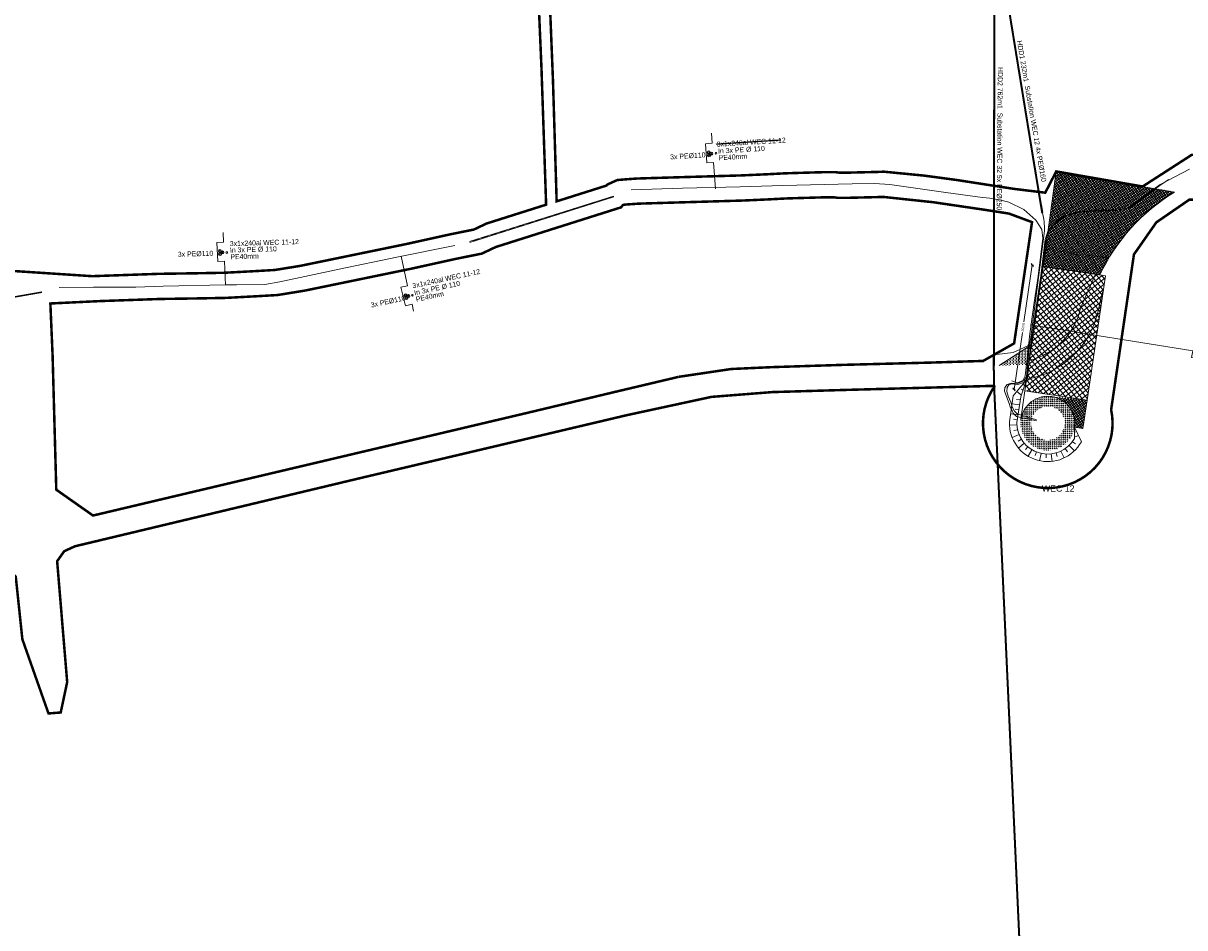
# Model space of a CAD drawing. Header units: metres. Extents: x 68442 to 71740, y 407111 to 411160.
# Tile 169 of 186: x 69905 to 70366, y 408813 to 409173. Entities that reach past the tile are written whole.
import ezdxf
from ezdxf.enums import TextEntityAlignment as Align

# ---------------------------------------------------------------- set-up
doc = ezdxf.new("R2010")
doc.units = ezdxf.units.M
doc.linetypes.add('DASHED', pattern=[0.75, 0.5, -0.25])
doc.linetypes.add('XX-CENTER', pattern=[8, 5, -1, 1, -1])
doc.layers.get('0').update_dxf_attribs({"lineweight": 0})
doc.layers.get('Defpoints').update_dxf_attribs({"lineweight": 0})
for name, color, linetype, lineweight in [('- van den heuvel - hs', 1, 'Continuous', 0), ('- van den heuvel - pe 40mm', 3, 'Continuous', 0), ('- van den heuvel -aanpeillijntjes en ge-explodeerde maatvoering', 7, 'Continuous', 0), ('- van den heuvel -hdd', 7, 'Continuous', 0), ('- van den heuvel -pe 110mm', 7, 'Continuous', 0), ('- van den heuvel -txt', 7, 'Continuous', 0), ('-REVISIE 33kV', 1, 'Continuous', 0), ('_Revisie VDH Boring', 251, 'Continuous', 0), ('MACG_alg_werkgrens', 3, 'XX-CENTER', 0), ('RS AB Boring', 30, 'Continuous', 0), ('RS AB Kabel', 224, 'Continuous', 0), ('RS AB Mantelbuis RWS', 252, 'Continuous', 0), ('vv_HDD_Boorlijn_Hartlijn_Topview', 1, 'DASHED', 0)]:
    doc.layers.add(name, color=color, linetype=linetype, lineweight=lineweight)
for name, color, linetype, lineweight, transparency in [('MACG_n_maatvoering', 3, 'Continuous', 0, 0.8), ('MACG_n_vhr_arc_auxcrane', 3, 'Continuous', 0, 0.8), ('MACG_n_vhr_arc_craneplatform_18', 150, 'Continuous', 0, 0.8), ('MACG_n_vhr_arc_craneplatform_18_temp', 34, 'Continuous', 0, 0.8), ('MACG_n_vhr_arc_gravel', 34, 'Continuous', 0, 0.8), ('MACG_n_vhr_kant_', 7, 'Continuous', 0, 0.8)]:
    doc.layers.add(name, color=color, linetype=linetype, lineweight=lineweight, transparency=transparency)
doc.styles.add('Arial', font='arial.ttf')
doc.styles.add('MACG_standaard', font='arial.ttf', dxfattribs={"height": 2})
doc.styles.get("Standard").update_dxf_attribs({"font": 'arial.ttf'})
doc.dimstyles.new('MACG_standaard', dxfattribs={"dimscale": 0, "dimtxt": 2, "dimasz": 2, "dimexe": 1, "dimexo": 0.1, "dimgap": 1, "dimtad": 0, "dimzin": 1, "dimtxsty": 'MACG_standaard', "dimcen": 0, "dimclrd": 256, "dimclre": 256, "dimclrt": 256, "dimazin": 0, "dimtfac": 1, "dimtofl": 0, "dimtmove": 1, "dimatfit": 3, "dimfxl": 1, "dimfxlon": 1, "dimtfill": 1, "dimlwd": -1, "dimlwe": -1, "dimarcsym": 0})

# ---------------------------------------------------------------- blocks, each defined once
blk = doc.blocks.new('_Oblique')
at = {"color": 0, "linetype": 'ByBlock', "lineweight": -2}
blk.add_line((-0.5, -0.5), (0.5, 0.5), dxfattribs=at)
blk = doc.blocks.new('*D182')
at = {"layer": 'Defpoints', "color": 0, "transparency": 16777216}
for p in [(70310.16, 409076.28), (70335.87, 409079.72), (70334.89, 409072.65)]:
    blk.add_point(p, dxfattribs=at)
at = {"layer": 'MACG_n_maatvoering', "transparency": 16777216}
for p, q in [((70311.03, 409082.64), (70311.17, 409083.63)), ((70311.1, 409083.13), (70320.61, 409081.82)), ((70335.87, 409079.72), (70324.95, 409081.22)), ((70335.8, 409079.23), (70335.93, 409080.22))]:
    blk.add_line(p, q, dxfattribs=at)
for p, rotation in [((70311.1, 409083.13), 172.1658421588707), ((70335.87, 409079.72), 352.1658421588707)]:
    blk.add_blockref('_Oblique', p, dxfattribs=dict(at, rotation=rotation))
at = {"layer": 'MACG_n_maatvoering', "transparency": 16777216, "insert": (70322.78, 409081.52), "char_height": 1, "attachment_point": 5, "rotation": 352.1658, "style": 'MACG_standaard', "bg_fill": 3, "box_fill_scale": 1.1, "bg_fill_color": 256, "bg_fill_true_color": 13158600, "bg_fill_transparency": 0}
blk.add_mtext('25,00', dxfattribs=at)
blk = doc.blocks.new('*D114')
at = {"layer": 'Defpoints', "color": 0, "transparency": 16777216}
for p in [(70305.86, 409076.92), (70310.16, 409076.29), (70302.9, 409026.83)]:
    blk.add_point(p, dxfattribs=at)
at = {"layer": 'MACG_n_maatvoering', "transparency": 16777216}
for p, q in [((70305.86, 409076.92), (70302.54, 409054.35)), ((70306.35, 409076.85), (70305.36, 409077)), ((70298.59, 409027.46), (70301.91, 409050.03)), ((70299.09, 409027.39), (70298.1, 409027.53))]:
    blk.add_line(p, q, dxfattribs=at)
for p, rotation in [((70305.86, 409076.92), 81.64624165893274), ((70298.59, 409027.46), 261.6462416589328)]:
    blk.add_blockref('_Oblique', p, dxfattribs=dict(at, rotation=rotation))
at = {"layer": 'MACG_n_maatvoering', "transparency": 16777216, "insert": (70302.23, 409052.19), "char_height": 1, "attachment_point": 5, "rotation": 81.6462, "style": 'MACG_standaard', "bg_fill": 3, "box_fill_scale": 1.1, "bg_fill_color": 256, "bg_fill_true_color": 13158600, "bg_fill_transparency": 0}
blk.add_mtext('50,00', dxfattribs=at)

msp = doc.modelspace()

# ---------------------------------------------------------------- hatches: boundary and pattern name
at = {"layer": 'MACG_n_vhr_arc_auxcrane'}
h = msp.add_hatch(dxfattribs=at)
h.set_pattern_fill('ACO-BETON_DETAIL', color=256, scale=2, angle=90, style=0, pattern_type=2)
h.set_pattern_definition([(90, (0, 0), (-0.6, 0.3), [0, -0.6])])
h.paths.add_polyline_path([(70305.613, 409045.322), (70292.646, 409036.961), (70299.62, 409037.18), (70304.45, 409037.407)])
at = {"layer": 'MACG_n_vhr_arc_craneplatform_18'}
h = msp.add_hatch(dxfattribs=at)
h.set_pattern_fill('ANSI37', color=256, angle=-96.58537, style=0)
h.set_pattern_definition([(308.41462865, (-163969.7643, 262884.5823), (1.243861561, 0.986389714), []), (38.41462865, (-163969.7643, 262884.5823), (-0.986389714, 1.243861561), [])])
h.paths.add_polyline_path([(70324.167, 409023.69), (70302.897, 409026.826), (70310.159, 409076.281), (70334.893, 409072.649), (70327.64, 409023.178)])
at = {"layer": 'MACG_n_vhr_arc_craneplatform_18_temp'}
h = msp.add_hatch(dxfattribs=at)
h.set_pattern_fill('ANSI37', color=256, scale=0.5, angle=81.61187, style=0)
h.set_pattern_definition([(126.61186598, (0, 0), (-0.6371383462, -0.4733854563), []), (216.61186598, (0, 0), (0.4733854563, -0.6371383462), [])])
h.paths.add_polyline_path([(70327.64, 409023.178), (70313.568, 409024.635, -0.4142136), (70322.635, 409012.432), (70325.983, 409011.938)])
at = {"layer": 'MACG_n_vhr_arc_gravel'}
h = msp.add_hatch(dxfattribs=at)
h.set_pattern_fill('GOST_GLASS', color=256, scale=0.2, angle=90, style=0)
h.set_pattern_definition([(44.75034974, (35161.3175, 204506.2159), (0.8485200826, -0.0036972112), [0.5, -0.7]), (44.75034974, (35161.52963, 204506.215), (0.8485200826, -0.0036972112), [0.2, -1]), (44.75034974, (35161.3184, 204506.42803), (0.8485200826, -0.0036972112), [0.2, -1])])
h.paths.add_polyline_path([(70305.305, 409013.977, -1), (70318.741, 409013.977, -0.0359033), (70318.672, 409013.016), (70322.635, 409012.432, 0.0366165), (70322.75, 409014, 1), (70301.25, 409014, 0.9293538), (70322.635, 409012.432), (70318.672, 409013.016, -0.9306821)])

# ---------------------------------------------------------------- linework, layer by layer
at = {"layer": '- van den heuvel - hs'}
for centre in [(70177.282, 409121.481), (70178.118, 409121.139), (70177.309, 409120.633), (69983.012, 409082.266), (69983.013, 409081.418), (69983.838, 409081.9), (70056.859, 409064.724), (70057.014, 409063.89), (70057.738, 409064.513)]:
    msp.add_circle(centre, 0.326, dxfattribs=at)
at = {"layer": '- van den heuvel - pe 40mm'}
for centre in [(70180.143, 409121.318), (69985.748, 409081.855), (70059.503, 409064.84)]:
    msp.add_circle(centre, 0.326, dxfattribs=at)
at = {"layer": '- van den heuvel -aanpeillijntjes en ge-explodeerde maatvoering'}
for points in [[(70178.6, 409125.272), (70178.371, 409129.346)], [(70179.942, 409107.141), (70179.232, 409117.691), (70176.557, 409117.476), (70175.925, 409125.056), (70178.6, 409125.272)], [(69984.445, 409086.016), (69984.256, 409089.86)], [(69985.2, 409068.82), (69984.846, 409078.42), (69982.166, 409078.286), (69981.765, 409085.882), (69984.445, 409086.016)], [(70057.588, 409068.67), (70055.116, 409080.377)], [(70059.959, 409058.585), (70059.36, 409061.273), (70056.749, 409060.655), (70054.977, 409068.053), (70057.588, 409068.67)]]:
    msp.add_lwpolyline(points, dxfattribs=at)
at = {"layer": '- van den heuvel -hdd'}
for points, const_width in [([(70310.88, 408586.12), (70310.2, 408601.1), (70308.76, 408632.61), (70305.23, 408709.78), (70290.74, 409027.23), (70290.56, 409035.21), (70290.83, 409234.75), (70290.93, 409312), (70290.98, 409344.065), (70290.98, 409344.065)], 0.8), ([(70309.771, 409097.774), (70306.26, 409118.95), (70297.82, 409170.8), (70292.99, 409200.45), (70289.75, 409242.44), (70289.87, 409258.39), (70290.25, 409310.92), (70290.38, 409325.398)], 0.8), ([(69900.026, 409063.952), (69912.317, 409066.102)], 0.6)]:
    msp.add_lwpolyline(points, dxfattribs=dict(at, const_width=const_width))
at = {"layer": '- van den heuvel -pe 110mm'}
for centre in [(70177.281, 409121.661), (70178.335, 409121.141), (70177.378, 409120.449), (69983.016, 409082.446), (69983.076, 409081.232), (69984.054, 409081.895), (70056.831, 409064.901), (70057.11, 409063.718), (70057.952, 409064.547)]:
    msp.add_circle(centre, 0.589, dxfattribs=at)
at = {"layer": '-REVISIE 33kV', "ltscale": 0.1}
msp.add_lwpolyline([(69919.17, 409067.979), (69932.785, 409068.04), (69949.625, 409068.044), (69960.489, 409068.426), (69985.298, 409068.969), (69989.606, 409069.011), (70000.866, 409069.191), (70006.842, 409070.215), (70030.436, 409075.205), (70053.284, 409080.002), (70076.335, 409084.589)], dxfattribs=at)
at = {"const_width": 0.5}
msp.add_lwpolyline([(70180.098, 409124.914), (70205.959, 409126.564)], dxfattribs=at)
at = {"layer": '_Revisie VDH Boring'}
for p, q in [((70082.241, 409086.206), (70139.442, 409104.317)), ((70082.362, 409085.825), (70139.563, 409103.936))]:
    msp.add_line(p, q, dxfattribs=at)
at = {"layer": 'MACG_alg_werkgrens', "ltscale": 10, "const_width": 1, "flags": 128}
msp.add_lwpolyline([(69468.207, 410724.054), (69445.018, 410763.758), (69410.51, 410746.374), (69391.667, 410737.222), (69365.727, 410725.277), (69345.267, 410716.38), (69315.385, 410704.088), (69281.051, 410691.03), (69264.1, 410684.91), (69252.631, 410680.955), (69232.539, 410674.335), (69226.288, 410672.312), (69231.923, 410654.993), (69239.192, 410630.452), (69225.31, 410626.34), (69213.37, 410623.02), (69197.1, 410618.89), (69169.71, 410611.81), (69153.929, 410607.813), (69119.38, 410600.65), (69044.01, 410587.14), (69038.91, 410583.87), (69037, 410582.13), (69034.69, 410579.4), (69032.1, 410574.79), (69025.25, 410561.14), (69006.811, 410524.697), (68993.74, 410499.24), (68990.46, 410493.99), (68985.64, 410487.43), (68980.15, 410481.68), (68983.857, 410477.201), (68976.383, 410470.52), (69009.705, 410433.242), (69066.303, 410483.515), (69081.67, 410509.375), (69086.554, 410515.465), (69098.475, 410511.444), (69124.219, 410533.645), (69141.79, 410549.77), (69154.92, 410561.36), (69164.848, 410567.025), (69195.701, 410584.667, 0.9752874), (69254.73, 410601.856), (69273.281, 410612.545), (69265.7, 410636.971), (69295.012, 410647.331), (69309.569, 410653.286), (69325.24, 410659.54), (69348.315, 410669.295), (69373.471, 410680.472), (69397.192, 410690.963), (69414.397, 410698.196), (69423.285, 410702.185), (69433.976, 410704.108), (69438.863, 410704.341), (69447.939, 410702.658), (69455.8, 410699.584), (69460.605, 410696.232), (69470.472, 410685.982), (69476.25, 410679.091), (69486.191, 410665.288), (69491.751, 410658.194), (69500.692, 410650.931), (69505.624, 410648.248), (69515.728, 410644.423), (69530.287, 410645.972), (69548.084, 410653.462), (69567.546, 410641.915), (69591.657, 410638.314), (69606.834, 410646.685), (69601.573, 410655.533), (69599.74, 410658.57, -0.097345), (69598.02, 410673.004, 0.0378632), (69599.51, 410681.13, -0.1333057), (69605.29, 410689.24), (69610.73, 410692.59, -0.2952398), (69626.31, 410691.87), (69632.1, 410685.1), (69639.81, 410674.22), (69641.62, 410671.06), (69638.815, 410657.508), (69655.039, 410604.933), (69666.621, 410567.403), (69675.171, 410539.695), (69678.304, 410531.616), (69683.937, 410519.55), (69693.997, 410502.003), (69715.768, 410465.562), (69732.291, 410438.391), (69745.606, 410416.521), (69752.284, 410405.492), (69769.946, 410376.343), (69786.267, 410349.353), (69796.79, 410331.868), (69807.949, 410313.381), (69821.279, 410291.542), (69835.032, 410268.937), (69855.977, 410234.251), (69872.629, 410206.842), (69890.271, 410177.658), (69900.347, 410160.907), (69901.487, 410158.675), (69896.946, 410155.944), (69911.808, 410131.596, 0.0972504), (69926.22, 410128.604), (69939.502, 410127.946, -0.3270617), (69966.266, 410111.217), (69985.444, 410061.278), (69989.702, 410051.98), (69994.739, 410043.296), (70004.595, 410028.377), (70024.461, 409998.883), (70056.479, 409951.306), (70092.629, 409897.201), (70118.804, 409856.759), (70134.791, 409830.325), (70155.822, 409792.664), (70175.214, 409753.989), (70188.991, 409723.534), (70203.708, 409687.034), (70218.082, 409646.22), (70228.947, 409611.389), (70238.397, 409575.265), (70246.858, 409538.037), (70256.697, 409481.36), (70263.123, 409416.696), (70265.499, 409348.692), (70264.533, 409312.732), (70262.712, 409293.596), (70262.041, 409279.588, -0.4196235), (70237.455, 409251.795), (70223.924, 409251.693), (70223.896, 409251.692), (70193.165, 409250.14), (70167.123, 409264.37), (70140.672, 409269.787), (70102.465, 409277.613), (70087.77, 409280.622), (70076.27, 409289.407), (70076.709, 409309.217), (70066.711, 409309.439), (70028.718, 409310.281), (69996.927, 409310.381), (69996.707, 409302.015, 1.0223604), (70016.345, 409254.419), (70045.608, 409254.16), (70075.722, 409254.053), (70107.352, 409247.5), (70107.9, 409236.1), (70108.49, 409220.64), (70109.082, 409195.361), (70110.8, 409155.33), (70112.657, 409100.871), (70088.943, 409093.363), (70083.942, 409090.985), (70074.777, 409089.132), (70057.2, 409085.25), (70045.805, 409082.904), (70034.524, 409080.582), (70023.742, 409078.363), (70014.96, 409076.555), (70004.837, 409074.911), (69996.711, 409074.444), (69985.02, 409073.818), (69973.154, 409073.599), (69958.806, 409073.385), (69932.264, 409072.451), (69866.228, 409076.798), (69861.521, 409084.534), (69796.654, 409089.224), (69748.814, 409092.667), (69750.297, 409112.311), (69694.934, 409116.49, 0.9057946), (69648.845, 409094.078), (69624.584, 409093.872), (69585.902, 409092.54), (69529.319, 409090.82), (69467.169, 409088.931), (69410.649, 409087.204), (69375.772, 409086.099), (69352.851, 409104.513), (69352.31, 409121.883), (69294.344, 409119.895), (69295.477, 409083.546), (69288.457, 409083.327), (69220.514, 409081.171), (69160.303, 409079.224), (69133.532, 409078.359), (69097.114, 409077.182), (69079.24, 409076.599), (69043.746, 409075.458), (69008.485, 409074.376), (68985, 409092.602), (68984.29, 409110.278), (68926.337, 409107.953), (68927.854, 409070.125), (68922.819, 409069.424), (68908.143, 409065.558), (68898.991, 409063.147), (68889.025, 409059.21), (68879.39, 409055.402), (68853.716, 409041.515), (68784.241, 409002.877), (68690.792, 408950.671), (68634.582, 408919.316), (68605.749, 408924.188), (68596.823, 408940.142), (68591.849, 408937.269), (68546.26, 408911.724), (68577.271, 408856.288), (68598.847, 408854.489), (68632.13, 408873.114), (68635.037, 408888.523), (68655.306, 408899.833), (68648.654, 408911.784), (68655.275, 408915.374), (68708.755, 408945.104), (68758.396, 408972.945), (68803.764, 408998.253), (68824.877, 409010.035), (68860.537, 409030.084), (68885.336, 409043.17), (68903.482, 409050.316), (68925.812, 409056.175), (68932.36, 409057.083), (68933.566, 409048.377), (68947.049, 409033.253), (68985.2, 409034.453), (68997.406, 409050.011), (69013.92, 409050.526), (69013.59, 409061.004), (69059.754, 409062.481), (69126.266, 409064.661), (69181.764, 409066.451), (69253.042, 409068.721), (69299.011, 409070.167), (69301.135, 409060.091), (69314.614, 409044.964), (69352.766, 409046.154), (69364.979, 409061.714), (69381.038, 409062.219), (69380.697, 409072.854), (69492.882, 409076.431), (69548.431, 409078.161), (69630.694, 409080.5), (69630.694, 409080.5), (69654.369, 409080.671), (69653.733, 409075.025), (69704.602, 409073.983), (69742.146, 409070.755), (69879.56, 409059.754), (69883.08, 409041.89), (69885.54, 408968.13), (69901.9, 408953.06), (69901.9, 408953.06), (69904.52, 408928.16), (69914.901, 408898.675), (69919.764, 408899.04), (69922.331, 408911.13), (69918.347, 408959.184), (69921.152, 408963.146), (69925.436, 408965.11), (70038.772, 408992.194), (70102.659, 409007.273), (70144.741, 409017.219), (70178.356, 409024.481), (70202.479, 409026.381), (70230.787, 409027.221), (70290.98, 409028.873, 1.5305015), (70337.18, 409019.389), (70346.24, 409081.09), (70355.131, 409093.832), (70368.208, 409102.835), (70477.252, 409107.53), (70533.86, 409109.6), (70639.082, 409034.237), (70678.381, 409035.527), (70780.178, 409115.063), (70833.959, 409116.727), (70850.184, 409119.148), (70864.3, 409119.571), (70913.124, 409121.071), (70966.194, 409122.861), (71052.4, 409125.461), (71091.998, 409126.677), (71182.629, 409129.546), (71197.809, 409129.6), (71208.91, 409129.103), (71246.183, 409126.3), (71276.102, 409122.311), (71303.555, 409117.99), (71325.803, 409113.701), (71409.434, 409090.575), (71435.945, 409080.729), (71455.23, 409072.654), (71458.59, 409060.161), (71529.635, 409023.048), (71558.237, 409072.489), (71513.679, 409098.123), (71470.672, 409081.289), (71429.619, 409097.412), (71395.97, 409109.384), (71364.518, 409118.302), (71317.667, 409127.982), (71272.749, 409136.114), (71231.576, 409140.281), (71215.154, 409141.436), (71214.91, 409152.277), (71197.701, 409154.59, 0.7497293), (71149.483, 409165.492), (71090.864, 409163.697), (71091.344, 409147.207), (70997.452, 409144.117), (70941.209, 409139.392), (70845.679, 409136.79), (70843.185, 409136.664), (70840.978, 409186), (70834.11, 409192.101), (70826.67, 409196.525), (70690.65, 409192.079), (70635.75, 409190.738), (70619.672, 409189.357), (70606.741, 409184.164), (70598.24, 409178.982), (70572.839, 409163.112), (70553.425, 409151.048), (70549.21, 409148.59), (70544.469, 409145.826), (70539.623, 409143.063), (70529.202, 409138.275), (70522.797, 409135.37), (70509.243, 409130.693), (70499.409, 409127.938), (70491.236, 409125.825), (70476.29, 409123.218), (70462.044, 409125.338), (70392.249, 409121.812), (70392.249, 409121.812), (70369.162, 409120.646), (70349.69, 409108.093), (70315.353, 409114.077), (70310.999, 409105.631), (70298.503, 409107.158), (70288.165, 409108.761), (70275.821, 409110.676), (70267.755, 409111.764), (70262.713, 409112.435), (70246.874, 409113.982), (70244.628, 409113.891), (70233.263, 409113.615), (70229.074, 409113.603), (70227.631, 409113.798), (70221.736, 409113.757), (70211.809, 409113.465), (70207.341, 409113.32), (70200.978, 409112.981), (70190.539, 409112.508), (70179.729, 409112.19), (70161.498, 409111.651), (70152.479, 409111.377), (70148.843, 409111.266), (70144.36, 409110.95), (70140.94, 409110.66), (70139.537, 409110.029), (70138.875, 409109.731), (70136.94, 409108.86), (70136.599, 409108.452), (70118.008, 409102.565), (70116.837, 409102.195), (70115.37, 409150.37), (70113.55, 409195.79), (70112.69, 409232.67), (70112.89, 409240.48), (70115.281, 409245.857), (70163.843, 409235.795), (70190.773, 409234.288), (70200.435, 409234.2), (70205.911, 409234.174), (70224.538, 409235.078), (70238.156, 409235.784), (70251.996, 409236.798), (70260.325, 409237.903), (70269.17, 409239.57), (70292.006, 409244.161), (70303.4, 409248.902), (70322.487, 409249.606), (70399.562, 409251.819), (70418.136, 409254.394), (70456.167, 409255.602), (70468.962, 409256.513), (70481.282, 409260.831), (70495.096, 409270.952), (70507.8, 409290.421), (70511.222, 409306.681), (70510.989, 409332.078), (70510.029, 409346.032), (70509.92, 409354.473), (70509.442, 409370.039), (70512.01, 409407.98), (70515.894, 409416.387), (70520.955, 409424.045), (70524.633, 409427.731), (70533.657, 409434.05), (70542.208, 409438.289), (70561.574, 409440.973), (70592.721, 409443.542), (70600.321, 409443.761), (70688.864, 409446.611), (70734.963, 409448.111), (70820.878, 409450.74), (70866.086, 409451.086), (70865.811, 409444.265), (70928.612, 409436.905, 1.4424932), (70933.411, 409484.893), (70891.283, 409498.662), (70874.73, 409500.693), (70873.239, 409488.516), (70851.546, 409492.367), (70851.546, 409492.367), (70849.042, 409471.917), (70802.509, 409471.712), (70763.75, 409471.541), (70758.867, 409471.52), (70758.895, 409465.35), (70732.734, 409465.434), (70632.338, 409461.546), (70589.83, 409460.506), (70573.221, 409460.099), (70553.835, 409463.812), (70541.021, 409460.973), (70492.85, 409449.594), (70456.076, 409445.113), (70455.784, 409447.511), (70394.632, 409440.122, 0.2324517), (70372.55, 409434.807), (70275.762, 409423.174), (70274.413, 409438.446), (70272.367, 409460.206), (70268.817, 409487.859), (70265.684, 409508.802), (70263.606, 409520.033), (70258.384, 409546.852), (70254.869, 409562.401), (70251.321, 409577.875), (70243.268, 409608.374), (70240.102, 409619.564), (70234.36, 409638.499), (70229.65, 409653.094), (70226.003, 409663.926), (70222.112, 409674.926), (70217.281, 409688.41), (70212.9, 409700.271), (70208.152, 409711.589), (70200.717, 409729.314), (70193.135, 409746.509), (70185.52, 409762.522), (70177.762, 409778.568), (70168.721, 409795.99), (70161.477, 409809.613), (70154.534, 409822.67), (70147.278, 409835.21), (70140.095, 409847.265), (70133.437, 409858.439), (70128.378, 409866.675), (70123.935, 409873.473), (70118.249, 409882.175), (70107.664, 409898.373), (70097.951, 409913.229), (70090.265, 409924.725), (70078.821, 409941.842), (70069.96, 409955.094), (70064.81, 409962.798), (70058.681, 409971.965), (70052.837, 409980.706), (70048.58, 409987.072), (70044.589, 409993.043), (70041.05, 409998.327), (70037.929, 410002.964), (70034.979, 410007.32), (70028.729, 410016.548), (70020.374, 410028.885), (70012.458, 410040.573), (70007.156, 410048.444), (70003.712, 410054.038), (70001.721, 410057.718), (69998.22, 410065.484), (69994.446, 410074.596), (69985.76, 410097.656), (69977.56, 410119.252), (69971.939, 410133.89), (69970.405, 410137.071), (69968.418, 410140.274), (69965.55, 410143.385), (69963.651, 410144.566), (69961.935, 410145.633), (69960.3, 410146.649), (69956.847, 410147.657), (69953.858, 410148.53), (69949.786, 410148.53), (69948.309, 410148.53), (69946.184, 410148.53), (69944.737, 410148.2), (69942.912, 410147.783), (69941.445, 410147.448), (69939.739, 410146.951), (69938.406, 410146.5), (69937.232, 410146.103), (69936.119, 410145.726), (69933.416, 410149.368), (69930.953, 410152.968), (69920.552, 410169.809), (69910.98, 410185.527), (69896.063, 410210.156), (69886.826, 410225.415), (69873.622, 410247.266), (69860.177, 410269.639), (69852.171, 410282.955), (69839.363, 410304.146), (69813.69, 410346.413), (69808.286, 410355.362), (69793.789, 410379.353), (69782.484, 410397.957), (69775.858, 410408.846, 0.8745156), (69774.189, 410470.168), (69767.981, 410480.58), (69767.981, 410480.58), (69755.692, 410501.058), (69748.716, 410512.783), (69726.083, 410499.237), (69705.95, 410531.26), (69694.583, 410550.481), (69686.117, 410577.921), (69680.004, 410598.064), (69679.1, 410601.047), (69677.321, 410606.916), (69676.34, 410610.153), (69674.597, 410615.904), (69673.289, 410620.221), (69671.241, 410626.975), (69669.519, 410632.654), (69668.001, 410637.656), (69666.297, 410643.274), (69664.898, 410647.886), (69663.031, 410654.04), (69661.438, 410659.289), (69660.85, 410661.228), (69660.435, 410662.597), (69659.785, 410665.004), (69659.683, 410666.362), (69659.691, 410666.423), (69660.193, 410667.48), (69661.251, 410668.69), (69661.926, 410669.462), (69663.101, 410670.379), (69667.086, 410673.489), (69664.774, 410677.266), (69655.858, 410693.749), (69633.121, 410730.906), (69596.646, 410708.756), (69590.408, 410708.719), (69584.973, 410710.412), (69578.268, 410711.154), (69576.048, 410712.062), (69555.926, 410743.272), (69552.703, 410742.735), (69539.433, 410755.682), (69495.759, 410828.138), (69486.78, 410843.051, -0.3330783), (69489.899, 410874.089), (69516.311, 410899.388), (69534.636, 410914.58), (69635.845, 410998.451), (69671.829, 411027.395), (69684.962, 411035.551), (69701.88, 411041.337), (69710.644, 411042.042), (69721.391, 411039.584), (69739.366, 411030.606), (69747.079, 411023.55), (69748.392, 411022.353), (69751.418, 411018.172), (69754.081, 411011.952), (69754.233, 411006.696), (69753.494, 411004.64), (69751.294, 411001.35), (69740.196, 410989.217), (69720.191, 410967.348), (69714.008, 410960.915), (69732.078, 410943.547), (69734.907, 410943.527, -0.3656088), (69768.346, 410946.118), (69772.533, 410941.551), (69785.47, 410954.54), (69781.03, 410959.77, -0.3221583), (69777.15, 410981.66), (69779.87, 410993.92), (69809.29, 411027.131), (69790.438, 411042.907), (69787.621, 411042.652, -0.3651736), (69754.625, 411036.809), (69738.667, 411046.033), (69723.371, 411052.17), (69711.176, 411054.442), (69699.753, 411054.337), (69687.166, 411050.369), (69674.9, 411044.206), (69657.89, 411031.37), (69640.751, 411017.221), (69601.612, 410984.775), (69554.377, 410946.003), (69530.01, 410925.805), (69508.643, 410908.39), (69483.119, 410889.497), (69471.453, 410881.713), (69455.617, 410869.813), (69467.477, 410849.766), (69472.823, 410843.747), (69483.013, 410827.46), (69512.676, 410773.098), (69508.681, 410771.114), (69505.699, 410765.939), (69500.7, 410743.524)], format="xyb", close=True, dxfattribs=at)
at = {"layer": 'MACG_n_vhr_kant_'}
for p, q in [((70302.788, 409029.009), (70302.132, 409029.551)), ((70303.427, 409030.904), (70303.374, 409030.948)), ((70301.509, 409025.219), (70299.752, 409026.672)), ((70302.148, 409027.114), (70301.545, 409027.613)), ((70300.786, 409021.295), (70297.819, 409021.733)), ((70301.078, 409023.274), (70299.594, 409023.493)), ((70300.203, 409017.338), (70297.235, 409017.776)), ((70299.911, 409015.359), (70298.427, 409015.578)), ((70300.495, 409019.317), (70299.011, 409019.535)), ((70299.766, 409013.371), (70296.77, 409013.217)), ((70300.031, 409011.391), (70298.565, 409011.072)), ((70300.614, 409009.48), (70297.826, 409008.374)), ((70301.5, 409007.69), (70300.215, 409006.917)), ((70302.666, 409006.067), (70300.38, 409004.124)), ((70321.816, 409006.672), (70323.018, 409005.775)), ((70322.618, 409008.432), (70324.168, 409009.158)), ((70322.626, 409010.432), (70323.014, 409010.613)), ((70304.079, 409004.655), (70303.109, 409003.511)), ((70305.703, 409003.492), (70304.161, 409000.919)), ((70307.495, 409002.608), (70306.943, 409001.214)), ((70309.407, 409002.028), (70308.771, 408999.096)), ((70311.387, 409001.765), (70311.312, 409000.267)), ((70313.384, 409001.828), (70313.723, 408998.848)), ((70315.344, 409002.215), (70315.753, 409000.772)), ((70317.215, 409002.915), (70318.492, 409000.201)), ((70318.947, 409003.91), (70319.798, 409002.675)), ((70320.495, 409005.174), (70322.575, 409003.012))]:
    msp.add_line(p, q, dxfattribs=at)
for points in [[(70324.167, 409023.69), (70302.897, 409026.826), (70302.897, 409026.826), (70310.159, 409076.281), (70334.893, 409072.649), (70327.64, 409023.178), (70324.167, 409023.69)], [(70322.635, 409012.432), (70325.983, 409011.938), (70327.64, 409023.178), (70302.897, 409026.826), (70301.239, 409015.587), (70301.365, 409015.568)]]:
    msp.add_lwpolyline(points, dxfattribs=at)
for points in [[(70322.635, 409012.432), (70325.352, 409006.631, -0.7896915), (70296.76, 409014.555), (70298.285, 409024.897), (70303.549, 409031.265)], [(70322.635, 409012.432), (70322.615, 409007.886, -0.7771793), (70299.753, 409014.29), (70301.253, 409024.46), (70303.549, 409031.265)]]:
    msp.add_lwpolyline(points, format="xyb", dxfattribs=at)
msp.add_arc((70312, 409014), 10.75, 351.61187, 171.61187, dxfattribs=at)
at = {"layer": 'RS AB Boring', "ltscale": 0.1}
for p, q in [((70309.269, 409100.742, 2.553), (70309.686, 409097.637, 3.762)), ((70309.777, 409097.429, 4.001), (70309.33, 409100.832, 2.675)), ((70309.471, 409100.683, 2.643), (70309.899, 409097.763, 3.864)), ((70309.99, 409097.769, 4.011), (70309.565, 409100.8, 2.734))]:
    msp.add_line(p, q, dxfattribs=at)
at = {"layer": 'vv_HDD_Boorlijn_Hartlijn_Topview', "ltscale": 5}
msp.add_line((70139.503, 409104.126), (70082.301, 409086.015), dxfattribs=at)

# ---------------------------------------------------------------- texts
at = {"layer": '- van den heuvel -txt', "width": 0.9}
for s, rotation, p in [('HDD1 232m1  Substation WEC 12 4x PE%%C160', 279.88841, (70299.713, 409165.92)), ('HDD2 762m1  Substation WEC 32 5x PE%%C250', 269.52174, (70292.183, 409155.598)), ('3x1x240al WEC 11-12', 3.45164, (70180.484, 409123.899)), ('3x PE%%C110', 3.45164, (70162.009, 409118.848)), ('In 3x PE %%C 110', 3.45164, (70181.024, 409121.157)), ('PE40mm', 3.45164, (70181.297, 409118.488)), ('3x1x240al WEC 11-12', 1.7121, (69986.979, 409084.393)), ('In 3x PE %%C 110', 1.7121, (69987.024, 409081.82)), ('PE40mm', 1.7121, (69987.216, 409079.145)), ('3x1x240al WEC 11-12', 12.1571, (70059.744, 409067.637)), ('In 3x PE %%C 110', 12.1571, (70060.441, 409064.825)), ('3x PE%%C110', 12.1571, (70043.196, 409059.943)), ('PE40mm', 12.1571, (70061.115, 409062.228))]:
    msp.add_text(s, height=2, rotation=rotation, dxfattribs=at).set_placement(p)
msp.add_text('3x PE%%C110', height=2, rotation=1.7121, dxfattribs=at).set_placement((69980.377, 409080.562), align=Align.RIGHT)
at = {"style": 'Arial'}
msp.add_text('WEC 12', height=2.5, dxfattribs=at).set_placement((70309.659, 408986.817))

# ---------------------------------------------------------------- next in the draw order: dimensions: what is measured, and where the dimension line sits
at = {"layer": 'MACG_n_maatvoering'}
dim = msp.add_linear_dim(base=(70335.867, 409079.723), p1=(70310.159, 409076.281), p2=(70334.893, 409072.649), angle=352.16584, dimstyle='MACG_standaard', override={"dimblk1": 'Oblique', "dimblk2": 'Oblique', "dimsah": 1}, dxfattribs=at)
dim.commit()
dim.dimension.update_dxf_attribs({"geometry": '*D182', "text_midpoint": (70322.781, 409081.524), "dimtype": 160})

# ---------------------------------------------------------------- next in the draw order: dimensions: what is measured, and where the dimension line sits
dim = msp.add_aligned_dim(p1=(70302.897, 409026.826), p2=(70310.16, 409076.291), distance=4.348, dimstyle='MACG_standaard', override={"dimblk1": 'Oblique', "dimblk2": 'Oblique', "dimsah": 1}, dxfattribs=at)
dim.commit()
dim.dimension.update_dxf_attribs({"geometry": '*D114', "text_midpoint": (70302.227, 409052.19)})

# ---------------------------------------------------------------- next in the draw order: hatches: boundary and pattern name
at = {"layer": 'MACG_n_vhr_arc_craneplatform_18_temp'}
h = msp.add_hatch(dxfattribs=at)
h.set_pattern_fill('ANSI37', color=256, scale=0.5, angle=81.61187, style=0)
h.set_pattern_definition([(126.61186598, (0, 0), (-0.6371383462, -0.4733854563), []), (216.61186598, (0, 0), (0.4733854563, -0.6371383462), [])])
edge = h.paths.add_edge_path()
edge.add_line((70310.159, 409076.281), (70315.353, 409114.077))
edge.add_line((70315.353, 409114.077), (70362.42, 409105.875))
edge.add_arc((70401.438, 409040.746), 75.923, 120.92494, 154.88364)
edge.add_line((70332.694, 409072.972), (70310.159, 409076.281))

# ---------------------------------------------------------------- next in the draw order: linework, layer by layer
at = {"layer": '- van den heuvel -aanpeillijntjes en ge-explodeerde maatvoering'}
msp.add_lwpolyline([(70391.625, 409038.358), (70391.625, 409038.358), (70391.107, 409035.725), (70376.633, 409038.645), (70369.166, 409040.092), (70369.683, 409042.725), (70305.077, 409053.095)], dxfattribs=at)
at = {"layer": '-REVISIE 33kV', "ltscale": 0.1}
for points in [[(70297.753, 409029.652), (70300.052, 409029.443), (70302.79, 409030.289), (70303.949, 409032.008), (70304.946, 409042.602), (70305.549, 409047.017), (70306.379, 409052.791), (70307.658, 409061.91), (70309.228, 409072.549), (70310.949, 409086.973), (70312.345, 409090.946), (70318.171, 409096.29), (70324.502, 409098.058), (70332.387, 409098.673), (70339.091, 409098.673), (70343.426, 409099.373), (70345.91, 409100.646), (70352.275, 409105.709), (70356.639, 409108.953), (70368.374, 409115.012)], [(70146.475, 409106.809), (70166.869, 409107.461), (70189.739, 409108.001), (70206.732, 409108.459), (70234.243, 409109.155), (70243.11, 409109.307), (70249.271, 409108.926), (70271.514, 409105.678), (70286.092, 409103.767), (70288.983, 409103.421), (70292.81, 409102.857), (70296.588, 409101.923), (70302.501, 409098.964), (70307.198, 409094.65), (70309.64, 409090.978), (70310.052, 409087.623), (70308.138, 409072.419), (70306.606, 409062.017), (70305.414, 409053.406), (70304.714, 409048.437), (70304.161, 409043.197), (70302.98, 409032.82), (70302.102, 409030.98), (70299.947, 409030.112), (70297.653, 409030.834)]]:
    msp.add_lwpolyline(points, dxfattribs=at)
msp.add_lwpolyline([(70309.899, 409097.763, -0.0677564), (70310.645, 409090.436), (70305.216, 409048.236), (70304.527, 409042.928), (70303.566, 409032.617), (70302.492, 409030.814), (70299.985, 409029.764), (70297.405, 409029.97)], format="xyb", dxfattribs=at)
at = {"layer": 'MACG_alg_werkgrens', "ltscale": 10, "const_width": 1, "flags": 128}
msp.add_lwpolyline([(70165.339, 409032.446), (70140.317, 409026.526), (70105.328, 409018.166), (69999.539, 408993.176), (69932.595, 408977.324), (69918.002, 408987.588), (69917.659, 409000.055), (69916.539, 409040.9), (69915.654, 409061.603), (69935.613, 409062.562), (69959.057, 409063.387), (69973.32, 409063.6), (69985.379, 409063.823), (69997.266, 409064.459), (70005.929, 409064.957), (70016.77, 409066.718), (70025.758, 409068.568), (70036.541, 409070.788), (70047.821, 409073.11), (70059.287, 409075.47), (70076.846, 409079.348), (70087.128, 409081.426), (70092.617, 409084.037), (70119.946, 409092.69), (70142.406, 409099.801), (70143.144, 409100.686), (70143.487, 409100.84), (70145.134, 409100.98), (70149.347, 409101.277), (70152.783, 409101.381), (70161.797, 409101.656), (70180.024, 409102.194), (70190.912, 409102.515), (70201.471, 409102.993), (70207.77, 409103.329), (70212.118, 409103.47), (70221.918, 409103.758), (70226.994, 409103.793), (70228.417, 409103.601), (70233.399, 409103.616), (70246.769, 409103.94), (70266.462, 409101.847), (70286.651, 409098.877), (70296.551, 409097.341), (70305.745, 409093.934), (70298.625, 409045.739), (70286.302, 409038.763), (70265.163, 409038.099), (70230.432, 409037.199), (70202.382, 409036.299), (70186.247, 409035.563), (70165.422, 409032.466), (70165.422, 409032.466)], dxfattribs=at)
at = {"layer": 'MACG_n_vhr_kant_', "flags": 128}
msp.add_lwpolyline([(70310.159, 409076.281), (70315.353, 409114.077), (70362.42, 409105.875, 0.1492667), (70332.694, 409072.972), (70310.159, 409076.281)], format="xyb", dxfattribs=at)
at = {"layer": 'MACG_n_vhr_kant_'}
for points in [[(70304.675, 409038.934, 0.2798072), (70325.035, 409059.673), (70330.978, 409073.224)], [(70303.591, 409031.558, 0.3020466), (70331.85, 409058.074), (70333.64, 409065.7), (70333.972, 409066.365)]]:
    msp.add_lwpolyline(points, format="xyb", dxfattribs=at)
msp.add_lwpolyline([(70292.646, 409036.961), (70305.613, 409045.322)], dxfattribs=at)
at = {"layer": 'RS AB Kabel', "ltscale": 0.1}
for points, elevation in [([(70297.405, 409029.97), (70295.891, 409029.396), (70294.87, 409028.212), (70294.827, 409026.745), (70296.637, 409021.859), (70297.031, 409020.591), (70297.391, 409019.546), (70297.815, 409019.122), (70298.19, 409017.97), (70299.601, 409016.717), (70307.54, 409015.009)], 0.523), ([(70297.753, 409029.652), (70296.569, 409029.291), (70295.858, 409028.267), (70295.757, 409026.659), (70296.273, 409024.72), (70297.257, 409022.32), (70297.758, 409020.856), (70298.807, 409018.739), (70299.884, 409017.714), (70307.503, 409015.318)], 1.978)]:
    msp.add_lwpolyline(points, dxfattribs=dict(at, elevation=elevation))
at = {"layer": 'RS AB Mantelbuis RWS', "ltscale": 0.1}
msp.add_lwpolyline([(70291.65, 409041.338), (70298.191, 409042.158), (70304.09, 409044.759), (70305.731, 409048.381), (70306.4, 409052.666), (70308.139, 409064.328), (70309.513, 409073.688), (70310.997, 409085.123), (70312.434, 409090.932), (70318.372, 409096.265), (70324.782, 409097.955), (70339.722, 409098.637), (70344.054, 409099.418), (70357.405, 409109.157), (70360.153, 409110.819)], dxfattribs=at)

doc.saveas('drawing.dxf')
